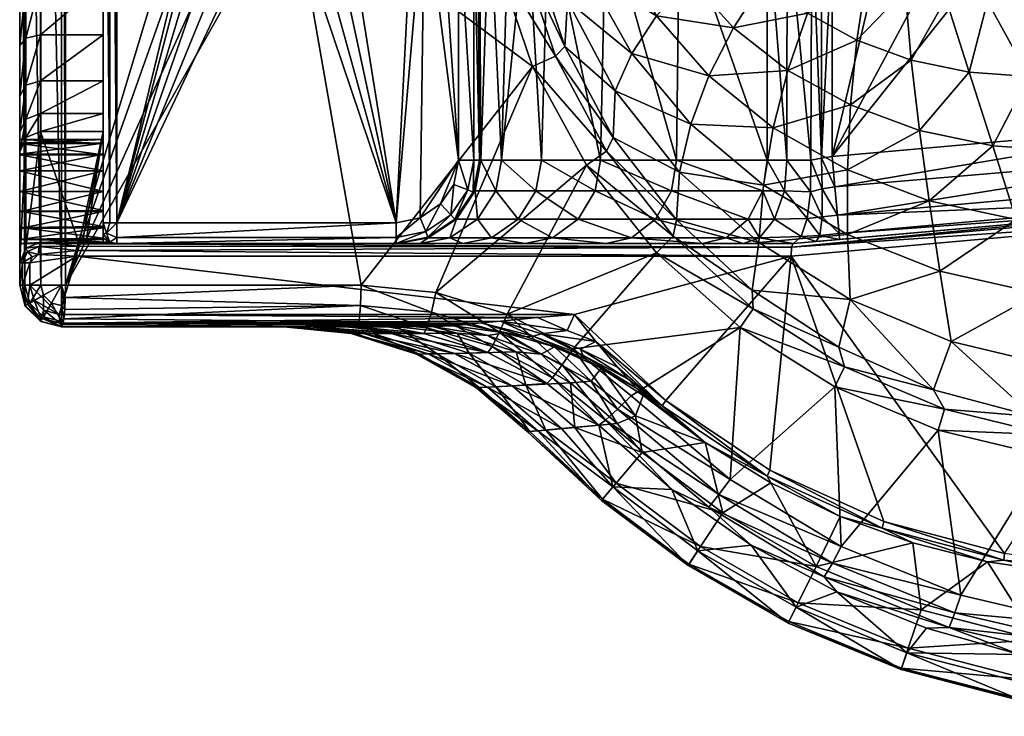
# Model space of a CAD drawing. Header units: inches. Extents: x -281 to 218, y -218 to 218.
# Tile 1 of 6: x -281 to -45, y -218 to -51. Entities that reach past the tile are written whole.
import ezdxf

# ---------------------------------------------------------------- set-up
doc = ezdxf.new("R2010")
doc.units = ezdxf.units.IN
doc.header["$MEASUREMENT"] = 0
doc.layers.add('Layer 1', color=7, linetype='Continuous')

# ---------------------------------------------------------------- blocks, each defined once
blk = doc.blocks.new('Planet Bidet sospeso')
at = {"color": 9, "true_color": 0xc0c0c0}
mesh = blk.add_polyface(dxfattribs=at)
corners = [(-232.77, -4.97, 403.28), (-231.58, -9.07, 404.45), (-234.02, 0, 404.71), (-215.87, -18.09, 402.79), (-224.93, -15.69, 403.75), (-223.27, -15.9, 402.21), (-230.73, -9.45, 403.05), (-227.57, -13.14, 402.69), (-233.51, 0, 403.37), (-225.54, -16.89, 404.37), (-232.7, -9.74, 405.09), (-235.3, 0, 405.36), (-215.8, -19.5, 403.38), (-230.71, -9.33, 385), (-227.47, -13.11, 385), (-223.31, -15.84, 385), (-232.74, -4.93, 385), (-233.51, 0, 385), (-218.45, -17.31, 401.66), (-259.4, 100, 384.7), (-259.4, -100, 384.7), (-257.69, -100, 385), (-261.01, 100, 383.75), (-261.01, -100, 383.75), (-281.01, -83.76, 308.92), (-281.01, -57.52, 297.09), (-281.01, -43.44, 303.1), (-281.01, -115, 398.93), (-281.01, -29.1, 305), (-281.01, 115, 398.93), (-270, -115, 408.88), (-218.57, -17.28, 385), (-261.01, -29.1, 300), (-261.01, 29.1, 300), (-276.01, -29.1, 300), (-261.01, -42.13, 298.27), (-261.01, -54.94, 292.81), (-261.01, -81.03, 304.86), (-276.01, -65.93, 283.81), (-276.01, -54.94, 292.81), (-276.01, -42.13, 298.27), (-261.01, -65.93, 283.81), (-279.54, -29.1, 301.46), (-276.01, 29.1, 300), (-279.54, 29.1, 301.46), (-279.54, -42.51, 299.69), (-279.54, -55.7, 294.06), (-281.01, -69.62, 287.19), (-279.54, -67.01, 284.8), (-279.77, 115, 403.76), (-275.96, -115, 407.62), (-279.77, -115, 403.76), (-275.96, 115, 407.62), (-271.01, -115, 408.93), (-271.01, 115, 408.93)]
mesh.append_faces([[corners[k] for k in face] for face in [(0, 1, 2), (3, 4, 5), (6, 4, 1), (6, 7, 4), (8, 0, 2), (9, 1, 4), (1, 0, 6), (2, 10, 11), (1, 10, 2), (10, 1, 9), (9, 4, 12), (4, 7, 5), (13, 14, 7), (15, 5, 14), (6, 16, 13), (13, 7, 6), (16, 0, 17), (0, 16, 6), (15, 18, 5), (0, 8, 17), (7, 14, 5), (19, 20, 21), (22, 23, 20), (24, 25, 26), (27, 26, 28), (29, 27, 28), (9, 30, 10), (9, 12, 30), (10, 30, 11), (21, 16, 17), (14, 13, 21), (13, 16, 21), (31, 15, 21), (21, 15, 14), (32, 33, 34), (35, 36, 37), (32, 35, 23), (32, 23, 22), (38, 36, 39), (40, 39, 35), (36, 35, 39), (40, 35, 32), (34, 40, 32), (38, 41, 36), (42, 34, 43), (42, 44, 28), (45, 25, 46), (46, 25, 47), (45, 40, 34), (26, 42, 28), (46, 39, 40), (34, 42, 45), (45, 42, 26), (45, 26, 25), (38, 39, 48), (45, 46, 40), (46, 48, 39), (49, 50, 51), (51, 27, 29), (50, 52, 53), (54, 30, 53)]], dxfattribs={"color": 9})
mesh = blk.add_polyface(dxfattribs=at)
corners = [(-259.4, 100, 384.7), (-257.69, -100, 385), (-257.69, 100, 385), (-259.4, -100, 384.7), (-261.01, 100, 383.75), (-281.01, 29.1, 305), (-281.01, 115, 398.93), (-281.01, -29.1, 305), (-270, -115, 408.88), (-270, 115, 408.88), (-235.3, 0, 405.36), (-227.72, 15.44, 404.59), (-233.48, 8.23, 405.17), (-220.14, 19.01, 403.82), (-211.46, 19.01, 402.94), (-199.08, 115, 401.68), (-233.51, 0, 385), (-226.21, 14.2, 385), (-230.07, 10.35, 385), (-221.25, 16.66, 385), (-232.59, 5.52, 385), (-276.01, 29.1, 300), (-276.01, -29.1, 300), (-261.01, 29.1, 300), (-210.48, 16.59, 385), (-216.01, 17.5, 401.39), (-210.76, 16.66, 400.79), (-216.01, 17.5, 385), (-221.54, 16.58, 402.01), (-226.36, 14.06, 402.56), (-230.2, 10.22, 402.99), (-232.59, 5.53, 403.26), (-233.51, 0, 403.37), (-215.87, 18.09, 402.79), (-234.02, 0, 404.71), (-224.93, 15.69, 403.75), (-231.58, 9.07, 404.45), (-206.84, 15.63, 401.84), (-261.01, -29.1, 300), (-276.01, 42.13, 298.27), (-261.01, 42.13, 298.27), (-261.01, 54.94, 292.81), (-276.01, 54.94, 292.81), (-279.54, 42.51, 299.69), (-279.54, 29.1, 301.46), (-281.01, 43.44, 303.1), (-279.54, 55.7, 294.06), (-279.54, -29.1, 301.46), (-275.96, 115, 407.62), (-275.96, -115, 407.62), (-279.77, 115, 403.76), (-271.01, 115, 408.93), (-279.77, -115, 403.76), (-271.01, -115, 408.93)]
mesh.append_faces([[corners[k] for k in face] for face in [(0, 1, 2), (3, 0, 4), (5, 6, 7), (8, 9, 10), (11, 12, 9), (9, 13, 11), (12, 10, 9), (14, 13, 15), (16, 2, 1), (17, 2, 18), (17, 19, 2), (20, 2, 16), (20, 18, 2), (21, 22, 23), (24, 25, 26), (25, 24, 27), (28, 25, 27), (28, 19, 29), (19, 28, 27), (30, 29, 17), (19, 17, 29), (18, 31, 30), (30, 17, 18), (20, 16, 31), (20, 31, 18), (16, 32, 31), (25, 33, 26), (31, 32, 34), (28, 35, 33), (36, 34, 10), (31, 36, 30), (36, 11, 35), (29, 30, 36), (35, 29, 36), (28, 33, 25), (13, 33, 35), (26, 33, 37), (33, 13, 14), (37, 33, 14), (35, 11, 13), (12, 11, 36), (35, 28, 29), (12, 36, 10), (34, 36, 31), (23, 38, 4), (39, 40, 41), (41, 42, 39), (21, 40, 39), (21, 23, 40), (43, 44, 39), (39, 44, 21), (44, 43, 5), (5, 43, 45), (39, 42, 43), (43, 46, 45), (47, 21, 44), (5, 7, 44), (48, 49, 50), (9, 8, 51), (52, 6, 50), (48, 51, 53)]], dxfattribs={"color": 9})
mesh = blk.add_polyface(dxfattribs=at)
corners = [(-166.64, -36.98, 398.38), (-215.8, -19.5, 403.38), (-206.07, -16.89, 402.39), (-198.91, -9.74, 401.66), (-157.95, -62.54, 397.5), (-170.78, -10.31, 398.8), (-199.08, -115, 401.68), (-170.38, -85, 342.09), (-168.31, -23.4, 321.82), (-170.74, -23.9, 348.15), (-171.13, -24.55, 363.95), (-170.72, -85, 379.74), (-170.72, -24.98, 379.74), (-175.71, -85, 385), (-179.84, -24.07, 385), (-183.88, -20.95, 385), (-208.76, -15.9, 385), (-190.73, -100, 385), (-204.57, -13.27, 385), (-186.44, -17.11, 385), (-175.71, -24.98, 385), (-176.89, -90.81, 385), (-180.03, -95.49, 385), (-184.91, -98.82, 385), (-218.57, -17.28, 385), (-213.57, -17.32, 385), (-174.78, -19.74, 364.13), (-173.66, -19.36, 348.18), (-179.07, -18.66, 380.38), (-175.42, -19.99, 380.04), (-173.25, -16.47, 321.16), (-170.73, -19.11, 321.49), (-166.49, -19.36, 294.99), (-168.96, -20.93, 321.73), (-171.54, -21.2, 348.22), (-172.14, -21.53, 364.01), (-172.08, -21.55, 379.85), (-166.8, -92.36, 303.94), (-171.78, -92.36, 342), (-172.24, -92.66, 379.77), (-173.52, -92.13, 383.45), (-172.09, -85, 383.44), (-177.57, -98.15, 383.47), (-172.09, -24.98, 383.45), (-173.08, -22.49, 383.45), (-175.51, -21.46, 383.55), (-179.66, -20.25, 383.66), (-182.7, -17.17, 383.74)]
mesh.append_faces([[corners[k] for k in face] for face in [(0, 1, 2), (3, 0, 2), (1, 0, 4), (0, 3, 5), (1, 4, 6), (7, 8, 9), (10, 11, 7), (7, 9, 10), (10, 12, 11), (13, 14, 15), (16, 17, 18), (19, 17, 15), (13, 20, 14), (21, 13, 22), (13, 15, 23), (17, 23, 15), (13, 23, 22), (17, 19, 18), (24, 17, 25), (16, 25, 17), (26, 27, 28), (26, 28, 29), (30, 31, 32), (9, 33, 34), (34, 31, 27), (9, 8, 33), (34, 33, 31), (35, 36, 12), (29, 36, 26), (26, 36, 35), (26, 35, 27), (35, 12, 10), (34, 10, 9), (35, 34, 27), (34, 35, 10), (37, 7, 38), (7, 11, 38), (11, 39, 38), (21, 40, 13), (41, 39, 11), (40, 21, 42), (41, 40, 39), (40, 41, 13), (20, 13, 41), (12, 43, 11), (20, 41, 43), (43, 41, 11), (43, 44, 20), (29, 45, 44), (29, 44, 36), (12, 36, 43), (45, 20, 44), (36, 44, 43), (46, 14, 45), (46, 47, 15), (14, 46, 15), (28, 46, 29), (20, 45, 14), (46, 45, 29), (47, 46, 28), (47, 19, 15)]], dxfattribs={"color": 9})
mesh = blk.add_polyface(dxfattribs=at)
corners = [(-120.43, -41.42, 271.53), (-128.26, -50.4, 299.69), (-137.6, -34.48, 300.53), (-149.59, -46.76, 359.22), (-138.16, -68.36, 358.7), (-150.26, -57.69, 388.9), (-143.37, -17.5, 301.07), (-151.19, -20.62, 330.01), (-115.67, -64.79, 298.58), (-134.17, -59.38, 328.82), (-158.09, -34.14, 389.32), (-144.7, -40.62, 329.55), (-128.33, -28.33, 272.38), (-110.72, -32.44, 244.57), (-161.83, -9.65, 389.5), (-156.63, -23.74, 359.55), (-133.22, -14.39, 272.93), (-116.96, -22.19, 245.31), (-168.31, -23.4, 321.82), (-165.43, -85, 304.21), (-163.68, -23.9, 295.79), (-170.38, -85, 342.09), (-159.38, -24.62, 278.7), (-155.81, -85, 266.93), (-154.12, -25, 261.86), (-141.71, -85, 231.12), (-140.37, -25, 228.28), (-122.76, -25, 196.42), (-123.48, -85, 197.56), (-144.31, -20, 152.46), (-144.88, -20, 226.12), (-126.99, -20, 193.75), (-105.56, -20, 163.76), (-142.2, -20, 149.98), (-158.85, -20, 260.23), (-143.62, -20, 150.91), (-162.95, -19.78, 277.51), (-124, -21.46, 195.64), (-155.5, -21.46, 261.38), (-141.69, -21.46, 227.65), (-164.43, -21.2, 295.52), (-160.37, -21.55, 278.34), (-166.49, -19.36, 294.99), (-168.96, -20.93, 321.73), (-170.73, -19.11, 321.49), (-160.71, -35.46, 395.47), (-164.6, -9.88, 395.8), (-152.51, -60.02, 394.76), (-157.95, -62.54, 397.5), (-166.64, -36.98, 398.38), (-170.78, -10.31, 398.8), (-138.64, -79.56, 388.21)]
mesh.append_faces([[corners[k] for k in face] for face in [(0, 1, 2), (3, 4, 5), (6, 2, 7), (8, 9, 1), (10, 3, 5), (9, 3, 11), (12, 13, 0), (11, 2, 1), (0, 2, 12), (3, 9, 4), (14, 15, 10), (15, 7, 11), (11, 1, 9), (11, 7, 2), (16, 12, 6), (2, 6, 12), (12, 16, 17), (3, 15, 11), (3, 10, 15), (18, 19, 20), (18, 21, 19), (22, 20, 19), (22, 23, 24), (23, 22, 19), (25, 26, 24), (24, 23, 25), (27, 26, 28), (25, 28, 26), (29, 30, 31), (32, 33, 31), (30, 29, 34), (29, 33, 35), (31, 33, 29), (34, 29, 36), (27, 37, 26), (34, 38, 30), (24, 39, 38), (24, 26, 39), (37, 39, 26), (38, 39, 30), (30, 39, 31), (39, 37, 31), (20, 22, 40), (41, 42, 40), (22, 41, 40), (41, 24, 38), (36, 38, 34), (22, 24, 41), (41, 36, 42), (36, 41, 38), (43, 18, 40), (42, 44, 43), (20, 40, 18), (43, 40, 42), (10, 45, 46), (47, 48, 49), (50, 45, 49), (47, 5, 51), (45, 10, 5), (47, 45, 5), (45, 47, 49)]], dxfattribs={"color": 9})
mesh = blk.add_polyface(dxfattribs=at)
corners = [(-11.22, -81.59, 260.65), (-20.43, -100.8, 290.64), (-29.37, -82.84, 262.42), (-10.7, -60.97, 233.67), (-19.84, -40.64, 210.83), (2.37, -56.19, 232.25), (22.97, -71.74, 257.28), (21.94, -94.72, 287.16), (6.4, -77.85, 258.92), (-11.53, -35.95, 209.96), (14.22, -49.7, 230.95), (1.07, -99.27, 288.88), (12.01, -116.96, 319.48), (-12.31, -118.76, 321), (-36.64, -116.96, 322.53), (-41.94, -99.27, 292.4), (-4.32, -30.16, 209.2), (24.51, -41.71, 229.8), (-5.2, -136.72, 353.13), (21.38, -134.64, 352.04), (11.99, -148.13, 374.86), (35.62, -111.6, 317.99), (-29.01, -44.1, 211.77), (-24.59, -63.9, 235.17), (-38.76, -46.21, 212.77), (-38.91, -64.89, 236.7), (-31.78, -134.64, 354.21), (8.51, -95.76, 139.46), (8.51, -95.76, 74.12), (21.63, -93.3, 139.46), (22.29, -93.08, 71.39), (27.72, -70.01, 159.46), (-23.1, -12.72, 159.46), (17.34, -73.7, 159.46), (37.54, -64.83, 159.46), (46.46, -58.32, 159.46), (-29.06, -24.04, 159.46), (-38.28, -32.9, 159.46), (6.42, -75.87, 159.46), (-49.8, -38.38, 159.46), (-95.47, -105, 94.23), (21.44, -91.86, 146.82), (20.29, -87.56, 153.6), (7.9, -89.94, 153.59), (8.35, -94.25, 147.11), (7.22, -83.5, 157.93), (18.55, -81, 158.05), (-84.84, -98.18, 153.6), (-84.45, -102.61, 146.82), (-85.44, -91.42, 158.05), (-95.83, -105.9, 92.12), (8.2, -96.66, 72.07), (8.25, -98.75, 71.19), (29.84, -93.69, 67.03), (29.34, -91.74, 67.95)]
mesh.append_faces([[corners[k] for k in face] for face in [(0, 1, 2), (3, 4, 5), (6, 7, 8), (9, 10, 5), (11, 7, 12), (0, 8, 11), (11, 13, 1), (14, 15, 1), (16, 10, 9), (9, 5, 4), (10, 16, 17), (6, 5, 10), (8, 3, 5), (18, 19, 20), (21, 12, 7), (12, 21, 19), (22, 3, 23), (8, 5, 6), (7, 11, 8), (3, 0, 23), (3, 22, 4), (13, 12, 18), (22, 23, 24), (0, 3, 8), (0, 11, 1), (25, 23, 2), (18, 12, 19), (13, 11, 12), (14, 13, 26), (25, 24, 23), (2, 23, 0), (2, 1, 15), (26, 13, 18), (14, 1, 13), (27, 28, 29), (30, 29, 28), (31, 32, 33), (31, 34, 32), (32, 34, 35), (36, 37, 38), (38, 33, 36), (37, 39, 38), (27, 40, 28), (41, 27, 29), (42, 43, 44), (44, 41, 42), (33, 38, 45), (41, 44, 27), (43, 46, 45), (42, 46, 43), (33, 46, 31), (45, 46, 33), (44, 43, 47), (27, 44, 48), (43, 45, 47), (49, 45, 38), (50, 51, 28), (52, 51, 50), (53, 51, 52), (54, 51, 53), (51, 54, 30), (51, 30, 28)]], dxfattribs={"color": 9})
mesh = blk.add_polyface(dxfattribs=at)
corners = [(-102.32, -41.71, 243.61), (-86.08, -35.95, 217.61), (-92.03, -49.7, 242.46), (-109.78, -53.25, 270.42), (-96.74, -63.46, 269.08), (-115.67, -64.79, 298.58), (-128.26, -50.4, 299.69), (-80.18, -56.19, 241.15), (-110.72, -32.44, 244.57), (-93.29, -30.16, 218.38), (-120.43, -41.42, 271.53), (-99.17, -23.46, 219.02), (-83.27, -18.18, 195.14), (-116.96, -22.19, 245.31), (-128.33, -28.33, 272.38), (-103.54, -16.05, 219.51), (-101.66, -85, 166.9), (-122.76, -25, 196.42), (-123.48, -85, 197.56), (-101.66, -25, 166.9), (-91.06, -17.93, 126.12), (-89.14, -20.82, 129.78), (-89.77, -19.88, 124.46), (-85.43, -25, 124.46), (-88.33, -21.88, 134.97), (-99.59, -20, 158.41), (-92.23, -20, 155.22), (-92.23, -20, 134.97), (-105.56, -20, 163.76), (-142.2, -20, 149.98), (-88.68, -84.55, 159.62), (-88.69, -28.24, 159.62), (-91, -25, 160.07), (-86.09, -31.15, 159.46), (-91.22, -85, 160.12), (-96.89, -25, 162.62), (-96.99, -85, 162.68), (-92.53, -19.3, 131.87), (-91.36, -21.46, 158.65), (-97.68, -21.46, 161.39), (-102.8, -21.46, 165.98), (-124, -21.46, 195.64), (-126.99, -20, 193.75), (-90.07, -20.49, 155.22), (-88.91, -22.98, 158.36), (-88.33, -21.88, 155.22), (-90.07, -20.49, 134.97), (-86.51, -25.84, 158.02), (-85.8, -24.71, 154.67), (-94.23, -17.37, 129.86), (-90.59, -19.67, 130.94), (-92.24, -17.23, 128.27)]
mesh.append_faces([[corners[k] for k in face] for face in [(0, 1, 2), (3, 2, 4), (5, 6, 3), (4, 2, 7), (8, 9, 0), (5, 3, 4), (0, 2, 3), (10, 0, 3), (9, 11, 12), (3, 6, 10), (8, 0, 10), (0, 9, 1), (11, 8, 13), (8, 14, 13), (8, 11, 9), (13, 15, 11), (16, 17, 18), (19, 17, 16), (20, 21, 22), (21, 23, 22), (21, 24, 23), (25, 26, 27), (27, 28, 25), (29, 28, 27), (30, 31, 32), (33, 31, 30), (32, 34, 30), (32, 35, 34), (36, 35, 19), (35, 36, 34), (16, 36, 19), (29, 27, 37), (35, 32, 38), (39, 26, 25), (38, 39, 35), (35, 39, 19), (40, 19, 39), (40, 25, 28), (40, 39, 25), (39, 38, 26), (40, 41, 17), (28, 42, 41), (19, 40, 17), (41, 40, 28), (26, 38, 43), (38, 32, 44), (38, 44, 43), (44, 45, 43), (45, 24, 46), (26, 43, 27), (45, 46, 43), (43, 46, 27), (32, 31, 47), (45, 44, 48), (47, 44, 32), (49, 37, 50), (24, 50, 46), (24, 21, 50), (27, 46, 37), (50, 37, 46), (51, 50, 21)]], dxfattribs={"color": 9})
mesh = blk.add_polyface(dxfattribs=at)
corners = [(-261.01, -92.5, 312.5), (-281.01, -92.5, 312.5), (-261.01, -97.08, 311.69), (-281.01, -57.52, 297.09), (-281.01, -80.05, 300.19), (-281.01, -69.62, 287.19), (-281.01, -80.93, 295.27), (-281.01, -92.5, 287.5), (-281.01, -97.39, 288.42), (-281.01, -83.01, 260.9), (-281.01, -78.3, 274.58), (-281.01, -101.38, 291.24), (-281.01, -115, 398.93), (-281.01, -87.59, 311.47), (-281.01, -43.44, 303.1), (-281.01, -83.76, 308.92), (-281.01, -81.03, 304.86), (-281.01, -83.6, 291.3), (-281.01, -87.59, 288.53), (-270, -115, 408.88), (-215.8, -19.5, 403.38), (-199.08, -115, 401.68), (-190.73, -100, 385), (-218.57, -17.28, 385), (-257.69, -100, 385), (-261.01, -87.59, 288.53), (-261.01, -83.6, 291.3), (-261.01, -73.83, 272.34), (-261.01, -80.05, 300.19), (-261.01, -54.94, 292.81), (-261.01, -65.93, 283.81), (-261.01, -42.13, 298.27), (-261.01, -81.03, 304.86), (-261.01, -83.76, 308.92), (-261.01, -87.59, 311.47), (-261.01, -100, 383.75), (-261.01, -92.5, 287.5), (-261.01, -78.11, 259.91), (-261.01, -97.34, 288.48), (-261.01, -101.24, 291.1), (-261.01, -80.93, 295.27), (-266.76, -105.06, 126.64), (-276.01, -78.11, 259.91), (-276.01, -73.83, 272.34), (-276.01, -65.93, 283.81), (-279.54, -75.14, 273), (-279.54, -79.54, 260.2), (-279.54, -67.01, 284.8), (-279.54, -55.7, 294.06), (-281.01, -109.6, 129.4), (-279.54, -106.1, 128.87)]
mesh.append_faces([[corners[k] for k in face] for face in [(0, 1, 2), (3, 4, 5), (4, 6, 5), (7, 8, 9), (7, 9, 10), (11, 9, 8), (12, 13, 14), (13, 15, 14), (16, 4, 3), (15, 16, 3), (17, 5, 6), (10, 17, 18), (17, 10, 5), (10, 18, 7), (19, 20, 21), (22, 23, 24), (25, 26, 27), (28, 29, 30), (31, 32, 33), (34, 35, 33), (28, 32, 29), (36, 37, 38), (37, 25, 27), (27, 26, 30), (36, 25, 37), (37, 39, 38), (30, 26, 40), (28, 30, 40), (33, 35, 31), (41, 37, 42), (43, 27, 30), (30, 44, 43), (42, 27, 43), (42, 37, 27), (45, 46, 43), (43, 46, 42), (46, 45, 9), (9, 45, 10), (47, 48, 5), (47, 5, 10), (43, 44, 45), (47, 45, 44), (45, 47, 10), (46, 9, 49), (50, 42, 46), (32, 28, 4), (16, 33, 32), (32, 4, 16), (33, 15, 34), (15, 33, 16), (0, 34, 13), (15, 13, 34), (0, 13, 1), (6, 4, 28), (17, 6, 40), (28, 40, 6), (26, 18, 17), (17, 40, 26), (18, 25, 7), (25, 18, 26), (25, 36, 7)]], dxfattribs={"color": 9})
mesh = blk.add_polyface(dxfattribs=at)
corners = [(-29.37, -82.84, 262.42), (-41.94, -99.27, 292.4), (-47.52, -81.59, 264.2), (-80.18, -56.19, 241.15), (-81.71, -71.74, 267.57), (-96.74, -63.46, 269.08), (-77.77, -40.64, 216.74), (-92.03, -49.7, 242.46), (-53.22, -63.9, 238.24), (-67.11, -60.97, 239.73), (-58.85, -46.21, 214.81), (-60.25, -111.6, 324.01), (-62.81, -94.72, 294.12), (-68.6, -44.1, 215.8), (-65.14, -77.85, 265.93), (-82.44, -87.3, 295.75), (-29.01, -44.1, 211.77), (-38.76, -46.21, 212.77), (-46.51, -29.25, 195.41), (-48.8, -46.93, 213.79), (-38.91, -64.89, 236.7), (-51.42, -30.19, 195.45), (-57.56, -128.48, 355.27), (-31.78, -134.64, 354.21), (-37.79, -146.54, 379.86), (-61.83, -140.08, 382.12), (-81.79, -118.4, 356.27), (-36.64, -116.96, 322.53), (-61.54, -30.03, 195.37), (-84.54, -129.89, 384.13), (-82.44, -102.85, 325.42), (-66.54, -28.94, 195.28), (-86.08, -35.95, 217.61), (8.25, -98.75, 71.19), (-95.9, -108, 91.26), (-44.76, -179.34, 81.4), (-62.48, -39.96, 159.46), (-74.96, -37.49, 159.46), (-86.09, -84.09, 159.46), (-86.09, -31.15, 159.46), (-49.8, -38.38, 159.46), (6.42, -75.87, 159.46), (-84.32, -104.01, 139.46), (-95.47, -105, 94.23), (8.51, -95.76, 139.46), (-88.68, -84.55, 159.62), (-85.44, -91.42, 158.05), (-84.45, -102.61, 146.82), (-84.84, -98.18, 153.6), (8.35, -94.25, 147.11), (7.22, -83.5, 157.93), (-89.08, -103.04, 147.1), (-88.52, -98.59, 153.77), (-88.49, -91.87, 158.2), (-85.46, -139.4, 390.13), (-83.16, -134.59, 388.31), (-59.18, -144.75, 385.96), (-95.83, -105.9, 92.12), (8.51, -95.76, 74.12), (-51.39, -35.17, 157.99), (-63.96, -36.34, 157.99)]
mesh.append_faces([[corners[k] for k in face] for face in [(0, 1, 2), (3, 4, 5), (6, 3, 7), (8, 9, 10), (1, 11, 12), (9, 3, 13), (2, 12, 14), (15, 4, 14), (16, 17, 18), (19, 17, 20), (17, 19, 21), (22, 23, 24), (10, 19, 8), (2, 8, 20), (22, 24, 25), (26, 22, 25), (11, 27, 22), (13, 10, 9), (8, 19, 20), (2, 20, 0), (2, 1, 12), (10, 28, 19), (14, 9, 8), (22, 27, 23), (26, 25, 29), (11, 1, 27), (26, 30, 11), (30, 15, 12), (3, 6, 13), (14, 8, 2), (14, 12, 15), (13, 31, 10), (4, 3, 9), (26, 11, 22), (30, 12, 11), (4, 9, 14), (7, 32, 6), (33, 34, 35), (36, 37, 38), (37, 39, 38), (38, 40, 36), (38, 41, 40), (42, 43, 44), (45, 38, 39), (38, 46, 41), (44, 47, 42), (48, 47, 49), (46, 48, 50), (42, 47, 51), (52, 48, 53), (45, 46, 38), (48, 52, 47), (52, 51, 47), (46, 53, 48), (54, 55, 56), (55, 29, 25), (56, 55, 25), (33, 57, 34), (43, 57, 58), (36, 40, 59), (36, 60, 37)]], dxfattribs={"color": 9})
mesh = blk.add_polyface(dxfattribs=at)
corners = [(-147.92, -122, 101.28), (-149.7, -125.88, 102.17), (-142.81, -128.49, 100.39), (-165.64, -123.59, 105.16), (-155.84, -126.67, 104.43), (-146.49, -130.37, 102.63), (-156.81, -122.77, 103.1), (-122.71, -87.88, 358.01), (-123.47, -99.28, 387.2), (-138.64, -79.56, 388.21), (-138.16, -68.36, 358.7), (-150.26, -57.69, 388.9), (-134.17, -59.38, 328.82), (-119.97, -76.34, 327.86), (-157.95, -62.54, 397.5), (-145.03, -86.18, 396.19), (-181.19, -116.75, 399.86), (-164.05, -121.91, 398.12), (-128.25, -107.25, 394.48), (-108.19, -125.14, 392.44), (-148.24, -130.27, 396.51), (-95.47, -105, 94.23), (-117.23, -105, 154.35), (-261.01, -105, 126.93), (-124.67, -92.36, 196.82), (-141.71, -85, 231.12), (-142.98, -92.36, 230.53), (-123.48, -85, 197.56), (-161.39, -99.14, 265.12), (-147.02, -99.14, 228.65), (-157.15, -92.36, 266.5), (-128.45, -99.14, 194.46), (-155.81, -85, 266.93), (-165.43, -85, 304.21), (-166.8, -92.36, 303.94), (-170.38, -85, 342.09), (-167.83, -103.6, 263.03), (-171.18, -99.14, 303.09), (-134.2, -103.6, 190.86), (-111.5, -103.6, 158.97), (-153.16, -103.6, 225.78), (-174.71, -105, 260.38), (-159.72, -105, 222.43), (-140.37, -105, 186.85), (-140.25, -82.84, 393.67), (-124.26, -103.26, 392.21), (-152.51, -60.02, 394.76), (-267.18, -106.7, 124.68), (-95.9, -108, 91.26), (-95.83, -105.9, 92.12), (-266.76, -105.06, 126.64), (-155.94, -131.51, 114.26), (-164.62, -126.39, 107.58), (-168.8, -127.1, 112.51), (-152.75, -129.79, 105.73), (-159.43, -127.42, 106.51), (-170.31, -124.04, 106.41), (-174.07, -124.42, 107.57), (-157.84, -127.25, 105.6), (-145.47, -132.65, 103.82), (-145.94, -131.81, 103.31), (-150.85, -134.1, 395.66), (-165.93, -126.25, 397.14)]
mesh.append_faces([[corners[k] for k in face] for face in [(0, 1, 2), (1, 3, 4), (4, 5, 2), (2, 1, 4), (6, 1, 0), (1, 6, 3), (7, 8, 9), (10, 7, 9), (10, 9, 11), (12, 13, 10), (10, 13, 7), (14, 15, 16), (17, 15, 18), (19, 20, 18), (17, 18, 20), (16, 15, 17), (21, 22, 23), (24, 25, 26), (24, 27, 25), (28, 29, 30), (26, 31, 24), (26, 30, 29), (32, 30, 26), (30, 32, 33), (34, 33, 35), (30, 33, 34), (36, 28, 37), (30, 34, 28), (37, 28, 34), (38, 39, 31), (26, 25, 32), (31, 26, 29), (40, 29, 28), (38, 31, 29), (40, 28, 36), (40, 38, 29), (36, 41, 42), (42, 40, 36), (40, 42, 43), (43, 38, 40), (43, 22, 38), (44, 45, 15), (44, 14, 46), (14, 44, 15), (45, 18, 15), (44, 9, 8), (45, 44, 8), (44, 46, 9), (47, 48, 49), (50, 49, 21), (51, 52, 53), (52, 54, 55), (56, 57, 55), (58, 3, 56), (58, 56, 55), (52, 55, 57), (58, 55, 59), (58, 4, 3), (4, 58, 60), (61, 17, 20), (62, 17, 61)]], dxfattribs={"color": 9})
mesh = blk.add_polyface(dxfattribs=at)
corners = [(-100.23, -77.22, 297.25), (-81.71, -71.74, 267.57), (-82.44, -87.3, 295.75), (-82.44, -102.85, 325.42), (-102.55, -90.98, 326.72), (-115.67, -64.79, 298.58), (-96.74, -63.46, 269.08), (-105.31, -116.16, 385.84), (-103.73, -104.73, 357.2), (-81.79, -118.4, 356.27), (-84.54, -129.89, 384.13), (-122.71, -87.88, 358.01), (-123.47, -99.28, 387.2), (-119.97, -76.34, 327.86), (-134.17, -59.38, 328.82), (-95.9, -108, 91.26), (-147.92, -122, 101.28), (-125.99, -142.69, 97.05), (-95.47, -105, 140.57), (-107.49, -105, 145.66), (-95.47, -105, 94.23), (-117.23, -105, 154.35), (-84.32, -104.01, 139.46), (-89.92, -104.51, 139.85), (-95.41, -104.99, 141.02), (-88.49, -91.87, 158.2), (-91.29, -92.56, 158.61), (-88.52, -98.59, 153.77), (-91.22, -85, 160.12), (-92.11, -98.98, 154.47), (-93.55, -103.34, 148.3), (-89.08, -103.04, 147.1), (-88.68, -84.55, 159.62), (-85.44, -91.42, 158.05), (-111.5, -103.6, 158.97), (-134.2, -103.6, 190.86), (-101.66, -85, 166.9), (-123.48, -85, 197.56), (-102.76, -92.36, 166.02), (-124.67, -92.36, 196.82), (-106.22, -99.14, 163.23), (-128.45, -99.14, 194.46), (-97.53, -92.36, 161.36), (-103.53, -103.6, 151.87), (-99.91, -99.14, 157.6), (-96.99, -85, 162.68), (-128.25, -107.25, 394.48), (-105.03, -120.67, 390.41), (-108.19, -125.14, 392.44), (-124.26, -103.26, 392.21), (-83.16, -134.59, 388.31)]
mesh.append_faces([[corners[k] for k in face] for face in [(0, 1, 2), (2, 3, 4), (5, 6, 0), (7, 8, 9), (7, 9, 10), (11, 8, 12), (8, 4, 3), (2, 4, 0), (1, 0, 6), (8, 3, 9), (12, 8, 7), (4, 11, 13), (0, 13, 5), (11, 4, 8), (13, 0, 4), (14, 5, 13), (15, 16, 17), (18, 19, 20), (19, 21, 20), (20, 22, 23), (18, 23, 24), (20, 23, 18), (25, 26, 27), (28, 26, 25), (26, 29, 27), (30, 31, 29), (27, 29, 31), (22, 31, 23), (24, 23, 30), (23, 31, 30), (32, 25, 33), (25, 32, 28), (34, 35, 21), (36, 37, 38), (38, 39, 40), (37, 39, 38), (40, 39, 41), (40, 41, 34), (38, 42, 36), (24, 30, 43), (44, 38, 40), (28, 45, 26), (26, 42, 29), (42, 38, 44), (43, 34, 19), (29, 42, 44), (30, 44, 43), (21, 19, 34), (19, 18, 24), (45, 42, 26), (42, 45, 36), (40, 34, 43), (29, 44, 30), (44, 40, 43), (43, 19, 24), (46, 47, 48), (46, 49, 47), (48, 47, 50), (47, 7, 10), (50, 47, 10), (49, 12, 7), (47, 49, 7)]], dxfattribs={"color": 9})
mesh = blk.add_polyface(dxfattribs=at)
corners = [(-267.28, -108, 124.28), (-147.92, -122, 101.28), (-95.9, -108, 91.26), (-199.08, -115, 401.68), (-157.95, -62.54, 397.5), (-181.19, -116.75, 399.86), (-140.37, -105, 186.85), (-159.72, -105, 222.43), (-261.01, -105, 126.93), (-117.23, -105, 154.35), (-182.99, -103.6, 341.22), (-177.83, -103.6, 301.81), (-176.22, -99.14, 341.69), (-184.96, -105, 299.89), (-190.29, -105, 340.06), (-183.06, -103.47, 379.9), (-190.73, -105, 380), (-172.24, -92.66, 379.77), (-176.58, -99.14, 379.82), (-171.18, -99.14, 303.09), (-171.78, -92.36, 342), (-166.8, -92.36, 303.94), (-167.83, -103.6, 263.03), (-174.71, -105, 260.38), (-173.52, -92.13, 383.45), (-177.57, -98.15, 383.47), (-176.89, -90.81, 385), (-180.03, -95.49, 385), (-183.61, -102.15, 383.5), (-190.73, -103.54, 383.54), (-190.73, -100, 385), (-184.91, -98.82, 385), (-180.89, -131.45, 199.73), (-170.76, -139.55, 239.78), (-166.81, -139.35, 201.98), (-191.8, -126.57, 360.33), (-168.74, -131.14, 389.3), (-176.69, -131.35, 357.02), (-198.49, -126.61, 319.9), (-182.98, -131.49, 318.02), (-176.07, -126.49, 117.88), (-190.49, -125, 112.54), (-188.09, -126.55, 157.22), (-184.09, -126.56, 390.47), (-162.84, -139.15, 353.98), (-168.79, -139.45, 316.3), (-171.44, -139.59, 278.03), (-185.78, -131.55, 278.43), (-185.07, -131.54, 238.85), (-196.26, -126.59, 197.27), (-173.21, -131.28, 161.09), (-161.94, -131.02, 123.12), (-181.95, -124.93, 110.26), (-168.8, -127.1, 112.51), (-176.94, -124.72, 108.64), (-164.62, -126.39, 107.58), (-174.07, -124.42, 107.57), (-183.34, -125.19, 395.16), (-182.24, -121.45, 398.74), (-167.7, -129.74, 393.8), (-165.93, -126.25, 397.14), (-164.05, -121.91, 398.12), (-199.21, -119.89, 400.41)]
mesh.append_faces([[corners[k] for k in face] for face in [(0, 1, 2), (3, 4, 5), (6, 7, 8), (9, 6, 8), (10, 11, 12), (11, 10, 13), (14, 13, 10), (15, 16, 14), (12, 17, 18), (12, 19, 20), (12, 20, 17), (18, 15, 10), (19, 21, 20), (11, 22, 19), (10, 12, 18), (14, 10, 15), (11, 13, 23), (11, 19, 12), (23, 22, 11), (17, 24, 18), (25, 26, 27), (28, 15, 25), (18, 24, 25), (16, 28, 29), (16, 15, 28), (30, 29, 31), (27, 31, 28), (18, 25, 15), (29, 28, 31), (28, 25, 27), (32, 33, 34), (35, 36, 37), (38, 37, 39), (40, 41, 42), (35, 43, 36), (39, 44, 45), (39, 37, 44), (46, 47, 45), (47, 39, 45), (48, 46, 33), (48, 47, 46), (32, 49, 48), (32, 42, 49), (32, 48, 33), (42, 32, 50), (50, 32, 34), (40, 50, 51), (42, 50, 40), (52, 53, 54), (53, 52, 40), (55, 54, 53), (41, 40, 52), (51, 53, 40), (54, 55, 56), (57, 36, 43), (58, 59, 57), (60, 5, 61), (58, 3, 5), (57, 59, 36), (58, 5, 60), (58, 60, 59), (58, 57, 62)]], dxfattribs={"color": 9})
mesh = blk.add_polyface(dxfattribs=at)
corners = [(-271.01, -115, 408.93), (-275.27, -117.39, 407.66), (-275.96, -115, 407.62), (-278.61, -119.27, 403.82), (-279.73, -119.89, 398.93), (-279.77, -115, 403.76), (-281.01, -115, 398.93), (-275.9, -123.72, 398.93), (-275.27, -122.61, 403.82), (-273.4, -119.27, 407.66), (-271.01, -125, 398.93), (-261.01, -104.02, 295.16), (-281.01, -105, 300), (-281.01, -104.03, 295.32), (-281.01, -101.13, 308.86), (-281.01, -103.93, 304.86), (-261.01, -103.75, 305.46), (-261.01, -100.95, 309.16), (-281.01, -97.26, 311.46), (-261.01, -97.08, 311.69), (-281.01, -92.5, 312.5), (-281.01, -101.38, 291.24), (-261.01, -101.24, 291.1), (-281.01, -92.5, 287.5), (-261.01, -92.5, 287.5), (-281.01, -97.39, 288.42), (-261.01, -97.34, 288.48), (-277.99, -108.18, 126.35), (-278.57, -109.6, 126.46), (-276.57, -107.64, 126.07), (-267.28, -108, 124.28), (-278.57, -115, 126.46), (-271.57, -122, 125.11), (-277.53, -118.62, 126.26), (-275.2, -120.96, 125.81), (-281.01, -115, 129.4), (-281.01, -109.6, 129.4), (-281.01, -83.01, 260.9), (-281.01, -87.59, 311.47), (-276.01, -104.7, 128.42), (-276.01, -78.11, 259.91), (-279.54, -106.1, 128.87), (-279.54, -79.54, 260.2), (-280.32, -109.6, 127.49), (-280.32, -115, 127.49), (-279.11, -106.88, 127.18), (-276.37, -105.74, 126.73), (-276, -123.65, 128.73), (-279.66, -120, 129.22), (-271.01, -125, 128.06), (-279.14, -119.47, 127.29), (-275.92, -122.8, 126.74), (-271.41, -124.12, 125.97)]
mesh.append_faces([[corners[k] for k in face] for face in [(0, 1, 2), (3, 4, 5), (5, 4, 6), (7, 4, 3), (2, 3, 5), (8, 3, 1), (1, 3, 2), (9, 8, 1), (7, 8, 10), (8, 7, 3), (11, 12, 13), (14, 15, 16), (17, 18, 14), (19, 20, 18), (13, 21, 22), (23, 24, 25), (21, 25, 26), (27, 28, 29), (28, 30, 29), (30, 28, 31), (32, 31, 33), (33, 34, 32), (6, 12, 15), (14, 18, 6), (35, 36, 37), (37, 21, 35), (35, 13, 12), (21, 13, 35), (35, 12, 6), (15, 14, 6), (6, 18, 20), (20, 38, 6), (39, 40, 41), (41, 42, 36), (43, 36, 35), (44, 31, 28), (28, 43, 44), (44, 43, 35), (29, 45, 27), (46, 39, 41), (46, 45, 29), (45, 41, 36), (27, 43, 28), (46, 41, 45), (45, 43, 27), (43, 45, 36), (47, 48, 4), (48, 35, 4), (35, 6, 4), (7, 47, 4), (7, 49, 47), (50, 47, 51), (31, 50, 33), (49, 51, 47), (33, 50, 51), (50, 31, 44), (51, 34, 33), (48, 44, 35), (50, 48, 47), (48, 50, 44), (51, 52, 34)]], dxfattribs={"color": 9})
mesh = blk.add_polyface(dxfattribs=at)
corners = [(-271.01, -123.72, 403.83), (-275.27, -122.61, 403.82), (-273.4, -119.27, 407.66), (-271.01, -119.88, 407.66), (-271.01, -125, 398.93), (-271.01, -115, 408.93), (-275.27, -117.39, 407.66), (-261.01, -105, 300), (-257.69, -105, 300), (-259.43, -104.69, 302.77), (-281.01, -105, 300), (-261.01, -104.02, 295.16), (-281.01, -97.26, 311.46), (-261.01, -100.95, 309.16), (-261.01, -97.08, 311.69), (-261.01, -103.75, 305.46), (-281.01, -101.13, 308.86), (-281.01, -103.93, 304.86), (-261.01, -97.34, 288.48), (-281.01, -97.39, 288.42), (-261.01, -92.5, 287.5), (-261.01, -101.24, 291.1), (-281.01, -104.03, 295.32), (-281.01, -101.38, 291.24), (-278.57, -115, 126.46), (-271.57, -122, 125.11), (-267.28, -108, 124.28), (-259.4, -104.7, 380), (-261.01, -103.75, 380), (-257.69, -105, 380), (-259.4, -100, 384.7), (-260.19, -102.5, 383.54), (-257.69, -100, 385), (-257.69, -103.54, 383.54), (-261.01, -100, 383.75), (-261.01, -102.65, 382.65), (-217.62, -125, 271.42), (-271.01, -125, 128.06), (-261.01, -105, 126.93), (-261.01, -87.59, 311.47), (-261.01, -92.5, 312.5), (-261.01, -78.11, 259.91), (-266.76, -105.06, 126.64), (-265.99, -105.01, 126.9), (-276.01, -78.11, 259.91), (-276.01, -104.7, 128.42), (-265.15, -105, 126.93), (-276.37, -105.74, 126.73), (-276.57, -107.64, 126.07), (-267.18, -106.7, 124.68), (-267.01, -105.61, 125.43), (-199.21, -119.89, 400.41), (-270.4, -123.03, 404.88), (-270.19, -120.84, 407.01), (-270.68, -124.42, 402.19), (-199.6, -123.72, 396.59), (-200.09, -125, 391.73), (-270, -115, 408.88), (-270.07, -117.96, 408.11), (-275.9, -123.72, 398.93), (-271.41, -124.12, 125.97), (-275.2, -120.96, 125.81), (-275.92, -122.8, 126.74)]
mesh.append_faces([[corners[k] for k in face] for face in [(0, 1, 2), (0, 2, 3), (1, 0, 4), (5, 2, 6), (3, 2, 5), (7, 8, 9), (10, 11, 7), (12, 13, 14), (15, 13, 16), (17, 10, 9), (15, 17, 9), (10, 7, 9), (18, 19, 20), (21, 11, 22), (18, 21, 23), (24, 25, 26), (27, 15, 9), (28, 15, 27), (29, 27, 9), (9, 8, 29), (30, 31, 32), (29, 33, 27), (31, 30, 34), (33, 31, 27), (31, 34, 35), (32, 31, 33), (35, 28, 27), (35, 27, 31), (36, 37, 4), (7, 38, 8), (34, 28, 35), (28, 34, 39), (28, 13, 15), (13, 28, 14), (39, 40, 28), (28, 40, 14), (11, 21, 38), (41, 38, 21), (38, 7, 11), (42, 43, 41), (44, 45, 42), (43, 46, 41), (38, 41, 46), (47, 48, 49), (50, 42, 45), (47, 50, 45), (48, 26, 49), (50, 47, 49), (51, 52, 53), (54, 52, 55), (4, 54, 56), (54, 0, 52), (5, 57, 58), (52, 0, 3), (3, 53, 52), (54, 4, 0), (5, 53, 3), (58, 53, 5), (4, 37, 59), (60, 25, 61), (60, 62, 37)]], dxfattribs={"color": 9})
mesh = blk.add_polyface(dxfattribs=at)
corners = [(-147.92, -122, 101.28), (-267.28, -108, 124.28), (-271.57, -122, 125.11), (-190.49, -125, 112.54), (-271.01, -125, 128.06), (-202.78, -125, 151.4), (-211.34, -125, 190.91), (-216.26, -125, 230.95), (-217.62, -125, 271.42), (-215.4, -125, 312.08), (-271.01, -125, 398.93), (-209.57, -125, 352.22), (-200.09, -125, 391.73), (-257.69, -105, 380), (-257.69, -105, 300), (-190.29, -105, 340.06), (-261.01, -105, 126.93), (-265.15, -105, 126.93), (-95.47, -105, 94.23), (-174.71, -105, 260.38), (-159.72, -105, 222.43), (-184.96, -105, 299.89), (-190.73, -105, 380), (-190.73, -100, 385), (-257.69, -103.54, 383.54), (-190.73, -103.54, 383.54), (-257.69, -100, 385), (-174.07, -124.42, 107.57), (-271.41, -124.12, 125.97), (-176.94, -124.72, 108.64), (-156.81, -122.77, 103.1), (-165.64, -123.59, 105.16), (-170.31, -124.04, 106.41), (-181.95, -124.93, 110.26), (-266.76, -105.06, 126.64), (-267.01, -105.61, 125.43), (-95.83, -105.9, 92.12), (-95.9, -108, 91.26), (-267.18, -106.7, 124.68), (-265.99, -105.01, 126.9), (-184.09, -126.56, 390.47), (-191.8, -126.57, 360.33), (-201.46, -126.62, 278.86), (-200.7, -126.62, 237.82), (-185.07, -131.54, 238.85), (-196.26, -126.59, 197.27), (-188.09, -126.55, 157.22), (-198.49, -126.61, 319.9), (-176.69, -131.35, 357.02), (-185.78, -131.55, 278.43), (-182.98, -131.49, 318.02), (-199.08, -115, 401.68), (-182.24, -121.45, 398.74), (-199.21, -119.89, 400.41), (-199.6, -123.72, 396.59), (-183.34, -125.19, 395.16), (-270.19, -120.84, 407.01), (-270.07, -117.96, 408.11), (-270, -115, 408.88), (-270.4, -123.03, 404.88), (-270.68, -124.42, 402.19)]
mesh.append_faces([[corners[k] for k in face] for face in [(0, 1, 2), (3, 4, 5), (5, 4, 6), (4, 7, 6), (4, 8, 7), (9, 10, 11), (9, 8, 10), (11, 10, 12), (13, 14, 15), (16, 17, 18), (16, 19, 14), (19, 16, 20), (14, 21, 15), (19, 21, 14), (15, 22, 13), (23, 24, 25), (26, 24, 23), (25, 24, 13), (13, 22, 25), (27, 28, 29), (30, 0, 2), (2, 28, 30), (29, 28, 4), (31, 28, 32), (31, 30, 28), (27, 32, 28), (29, 4, 33), (3, 33, 4), (34, 35, 36), (37, 38, 1), (36, 35, 38), (39, 18, 17), (18, 39, 34), (40, 41, 12), (8, 42, 43), (43, 44, 45), (46, 6, 45), (5, 46, 3), (9, 47, 42), (43, 45, 7), (11, 41, 47), (41, 11, 12), (47, 41, 48), (49, 42, 50), (47, 9, 11), (42, 47, 50), (44, 43, 49), (42, 8, 9), (43, 42, 49), (43, 7, 8), (45, 6, 7), (46, 5, 6), (51, 52, 53), (40, 12, 54), (55, 54, 53), (55, 40, 54), (56, 57, 53), (53, 57, 51), (57, 58, 51), (53, 54, 59), (12, 60, 54)]], dxfattribs={"color": 9})
mesh = blk.add_polyface(dxfattribs=at)
corners = [(-95.9, -108, 91.26), (-125.99, -142.69, 97.05), (-101.02, -159.4, 92.24), (-73.69, -171.72, 86.98), (-131.42, -141.45, 99.87), (-133.28, -146.32, 115.93), (-116.57, -152.77, 97.04), (-112.33, -169.65, 136.95), (-131.68, -155.11, 136.95), (-100.79, -162.45, 94.02), (-89.97, -182.49, 136.95), (-84.17, -170.47, 90.85), (-141.22, -166.35, 237.31), (-117.67, -177.72, 186.74), (-137.95, -162.49, 186.74), (-94.25, -191.18, 186.74), (-120.67, -182.25, 288.03), (-96.49, -195.71, 237.31), (-120.46, -181.94, 237.31), (-96.66, -196.05, 288.03), (-141.46, -166.63, 288.03), (-137.69, -148.18, 132.12), (-138.71, -163.38, 338.25), (-118.32, -178.7, 338.25), (-94.77, -192.23, 338.25), (-105.52, -177.39, 383.74), (-85.02, -188.55, 381.72), (-124.57, -164.05, 385.62), (-142.1, -148.59, 387.35), (-110.57, -161.6, 392.69), (-85.46, -139.4, 390.13), (-83.94, -177.71, 389.98), (-108.19, -125.14, 392.44), (-134.35, -141.54, 395.1), (-148.24, -130.27, 396.51), (-83.16, -134.59, 388.31), (-132.97, -139.82, 99.65), (-101.7, -160.83, 92.87), (-135.03, -137.57, 99.62), (-126.88, -143.96, 97.71), (-137.59, -134.69, 99.75), (-142.81, -128.49, 100.39), (-74.13, -173.29, 87.57), (-141.51, -134.88, 103.13), (-113.25, -165.23, 391.9), (-86.04, -181.66, 389.15), (-115.69, -168.23, 389), (-140.47, -147.37, 391.47), (-87.98, -184.95, 386.23), (-137.57, -144.73, 394.37)]
mesh.append_faces([[corners[k] for k in face] for face in [(0, 1, 2), (2, 3, 0), (4, 5, 6), (7, 6, 8), (7, 9, 6), (9, 7, 10), (10, 11, 9), (12, 13, 14), (10, 13, 15), (16, 17, 18), (16, 19, 17), (20, 18, 12), (14, 7, 8), (8, 6, 5), (14, 13, 7), (21, 8, 5), (18, 17, 15), (7, 13, 10), (12, 18, 13), (20, 22, 16), (13, 18, 15), (18, 20, 16), (23, 19, 16), (19, 23, 24), (16, 22, 23), (24, 25, 26), (23, 25, 24), (23, 27, 25), (27, 22, 28), (23, 22, 27), (29, 30, 31), (30, 29, 32), (32, 33, 34), (29, 33, 32), (35, 30, 32), (6, 36, 4), (11, 37, 9), (38, 39, 40), (39, 6, 37), (37, 2, 1), (36, 39, 38), (41, 39, 1), (9, 37, 6), (6, 39, 36), (39, 37, 1), (37, 42, 2), (43, 5, 4), (36, 43, 4), (44, 45, 46), (46, 25, 27), (47, 27, 28), (25, 46, 48), (44, 47, 49), (44, 49, 29), (29, 49, 33), (44, 29, 31), (48, 26, 25), (45, 44, 31), (48, 46, 45), (46, 27, 47), (46, 47, 44)]], dxfattribs={"color": 9})
mesh = blk.add_polyface(dxfattribs=at)
corners = [(-73.69, -171.72, 86.98), (-44.76, -179.34, 81.4), (-95.9, -108, 91.26), (-89.97, -182.49, 136.95), (-64.75, -192.89, 136.95), (-66.71, -176.81, 87.52), (-84.17, -170.47, 90.85), (-94.25, -191.18, 186.74), (-96.49, -195.71, 237.31), (-67.83, -202.07, 186.74), (-37.02, -200.07, 136.95), (-30.63, -184.03, 80.63), (-48.83, -181.34, 84.1), (-39.77, -214.93, 288.03), (-69.56, -207.22, 288.03), (-68.21, -203.18, 338.25), (-38.78, -209.59, 186.74), (-69.44, -206.86, 237.31), (-39.7, -214.57, 237.31), (-7.74, -213.01, 186.74), (-7.92, -218.06, 237.31), (-96.66, -196.05, 288.03), (-39, -210.74, 338.25), (-7.93, -218.44, 288.03), (-41.13, -203.63, 377.4), (-94.77, -192.23, 338.25), (-18.19, -207.4, 375.13), (-63.47, -197.32, 379.6), (-85.02, -188.55, 381.72), (-55.23, -189.41, 387.06), (-83.94, -177.71, 389.98), (-60.65, -149.76, 387.61), (-34.66, -156, 384.97), (-25.04, -196.5, 384), (-85.46, -139.4, 390.13), (-34, -150.87, 383.45), (-59.18, -144.75, 385.96), (-61.83, -140.08, 382.12), (-37.79, -146.54, 379.86), (-44.95, -180.99, 81.97), (-14.93, -183.77, 76.2), (-74.13, -173.29, 87.57), (-101.7, -160.83, 92.87), (-101.02, -159.4, 92.24), (-58.07, -197.1, 383.24), (-56.66, -193.61, 386.18), (-25.84, -200.82, 383.06), (-26.7, -204.43, 380.11), (-87.98, -184.95, 386.23), (-86.04, -181.66, 389.15)]
mesh.append_faces([[corners[k] for k in face] for face in [(0, 1, 2), (3, 4, 5), (3, 5, 6), (7, 8, 9), (10, 11, 12), (5, 4, 12), (13, 14, 15), (4, 10, 12), (10, 9, 16), (9, 4, 7), (4, 9, 10), (4, 3, 7), (16, 17, 18), (8, 17, 9), (19, 16, 18), (17, 16, 9), (20, 18, 13), (18, 17, 14), (18, 14, 13), (17, 8, 21), (21, 14, 17), (22, 23, 13), (15, 24, 22), (13, 15, 22), (25, 14, 21), (25, 15, 14), (22, 24, 26), (15, 27, 24), (15, 28, 27), (25, 28, 15), (29, 30, 31), (29, 32, 33), (29, 31, 32), (30, 34, 31), (35, 32, 31), (36, 35, 31), (34, 36, 31), (36, 37, 38), (35, 36, 38), (39, 11, 40), (39, 0, 41), (39, 41, 12), (42, 6, 41), (41, 5, 12), (5, 41, 6), (41, 0, 43), (39, 1, 0), (39, 12, 11), (39, 40, 1), (44, 45, 46), (24, 44, 47), (27, 28, 44), (48, 49, 45), (44, 48, 45), (29, 33, 45), (46, 45, 33), (30, 29, 49), (27, 44, 24), (47, 44, 46), (45, 49, 29), (28, 48, 44)]], dxfattribs={"color": 9})
mesh = blk.add_polyface(dxfattribs=at)
corners = [(-137.59, -134.69, 99.75), (-142.81, -128.49, 100.39), (-146.49, -130.37, 102.63), (-142.1, -148.59, 387.35), (-138.71, -163.38, 338.25), (-151.02, -149.41, 351.39), (-141.46, -166.63, 288.03), (-156.74, -149.92, 314.83), (-131.68, -155.11, 136.95), (-137.69, -148.18, 132.12), (-147.87, -149.12, 167.69), (-141.22, -166.35, 237.31), (-137.95, -162.49, 186.74), (-154.82, -149.75, 203.9), (-158.63, -150.08, 240.6), (-159.27, -150.14, 277.77), (-126.88, -143.96, 97.71), (-125.99, -142.69, 97.05), (-147.92, -122, 101.28), (-168.79, -139.45, 316.3), (-168.74, -131.14, 389.3), (-154.57, -138.57, 388.25), (-176.69, -131.35, 357.02), (-162.84, -139.15, 353.98), (-171.44, -139.59, 278.03), (-170.76, -139.55, 239.78), (-166.81, -139.35, 201.98), (-159.55, -138.98, 164.64), (-173.21, -131.28, 161.09), (-148.91, -138.42, 127.96), (-161.94, -131.02, 123.12), (-141.51, -134.88, 103.13), (-143.93, -138.03, 115.41), (-133.28, -146.32, 115.93), (-152.75, -129.79, 105.73), (-155.94, -131.51, 114.26), (-164.62, -126.39, 107.58), (-168.8, -127.1, 112.51), (-159.43, -127.42, 106.51), (-145.47, -132.65, 103.82), (-145.94, -131.81, 103.31), (-132.97, -139.82, 99.65), (-135.03, -137.57, 99.62), (-155.84, -126.67, 104.43), (-157.84, -127.25, 105.6), (-148.24, -130.27, 396.51), (-137.57, -144.73, 394.37), (-150.85, -134.1, 395.66), (-167.7, -129.74, 393.8), (-134.35, -141.54, 395.1), (-153.23, -137.22, 392.56), (-165.93, -126.25, 397.14), (-140.47, -147.37, 391.47)]
mesh.append_faces([[corners[k] for k in face] for face in [(0, 1, 2), (3, 4, 5), (4, 6, 7), (8, 9, 10), (11, 12, 13), (10, 12, 8), (12, 10, 13), (14, 15, 11), (14, 11, 13), (11, 15, 6), (6, 15, 7), (5, 4, 7), (16, 1, 0), (1, 17, 18), (5, 7, 19), (20, 21, 22), (21, 23, 22), (23, 3, 5), (24, 15, 25), (26, 27, 28), (27, 29, 30), (27, 10, 29), (29, 10, 9), (21, 3, 23), (25, 15, 14), (23, 5, 19), (24, 7, 15), (19, 7, 24), (26, 14, 13), (26, 25, 14), (13, 10, 27), (27, 26, 13), (30, 28, 27), (31, 32, 33), (32, 34, 35), (34, 36, 35), (35, 29, 32), (37, 30, 35), (29, 35, 30), (9, 32, 29), (32, 9, 33), (34, 32, 31), (38, 34, 39), (40, 41, 42), (39, 31, 41), (40, 2, 43), (42, 2, 40), (0, 2, 42), (39, 34, 31), (44, 39, 40), (40, 39, 41), (45, 46, 47), (20, 48, 21), (45, 49, 46), (50, 48, 51), (3, 50, 52), (47, 50, 51), (50, 47, 52), (46, 52, 47), (48, 50, 21), (3, 21, 50)]], dxfattribs={"color": 9})

msp = doc.modelspace()

# ---------------------------------------------------------------- block references
at = {"layer": 'Layer 1'}
msp.add_blockref('Planet Bidet sospeso', (0, 0), dxfattribs=at)

doc.saveas('drawing.dxf')
